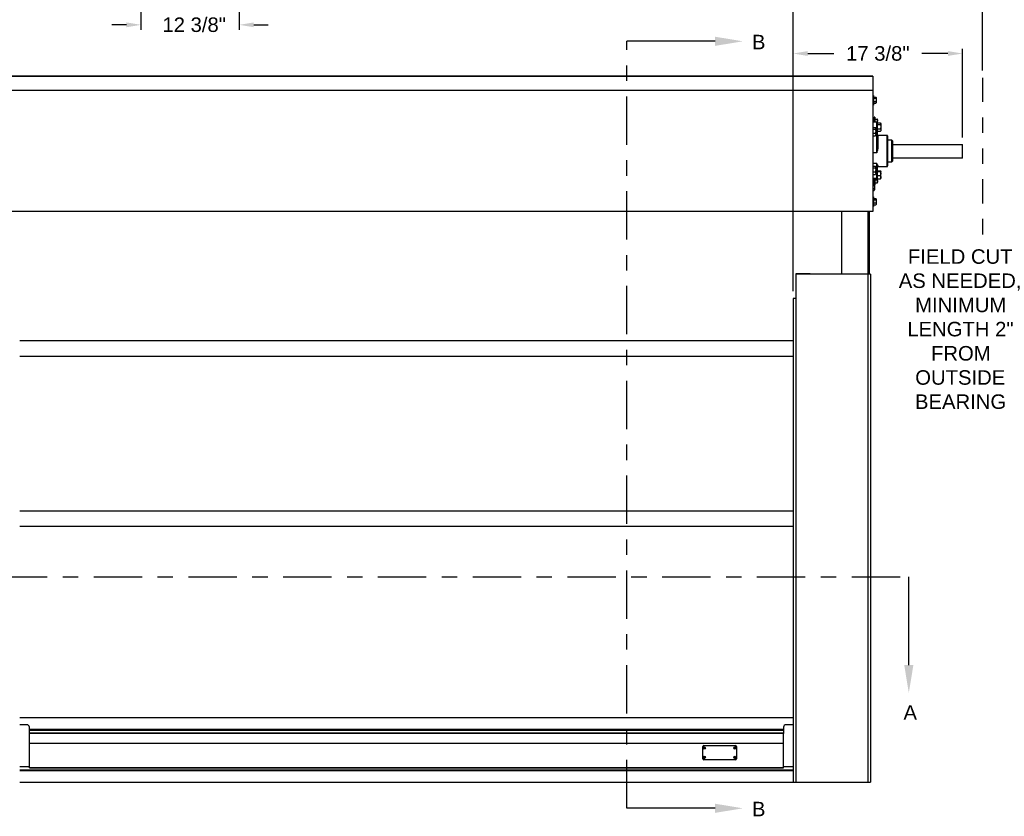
# Model space of a CAD drawing. Header units: inches. Extents: x 170 to 312, y 215 to 248.
# Tile 221 of 256: x 202.1 to 208.47, y 239.88 to 245.03. Entities that reach past the tile are written whole.
import ezdxf
from ezdxf import colors
from ezdxf.entities.mleader import LeaderData, LeaderLine
from ezdxf.math import Vec2, Vec3

# ---------------------------------------------------------------- set-up
doc = ezdxf.new("R2010")
doc.units = ezdxf.units.IN
doc.header["$LTSCALE"] = 0.25
doc.header["$MEASUREMENT"] = 0
doc.linetypes.add('CENTER', pattern=[2, 1.25, -0.25, 0.25, -0.25])
doc.linetypes.add('PHANTOM2', pattern=[1.25, 0.625, -0.125, 0.125, -0.125, 0.125, -0.125])
for name, color, linetype in [('ANNOTATIONS', 1, 'Continuous'), ('HIDDEN', 6, 'PHANTOM2'), ('SECTION CUTS', 6, 'CENTER'), ('STANDARD MOTOR LH', 7, 'Continuous')]:
    doc.layers.add(name, color=color, linetype=linetype)
doc.styles.add('ARIAL', font='arial.ttf', dxfattribs={"height": 0.09375})
doc.styles.get("Standard").update_dxf_attribs({"font": 'romans.shx'})
doc.dimstyles.new('STANDARD$0', dxfattribs={"dimtxt": 0.09375, "dimasz": 0.09375, "dimexe": 0.03125, "dimexo": 0.046875, "dimgap": 0.09, "dimtad": 0, "dimtih": 1, "dimtoh": 1, "dimdec": 4, "dimzin": 0, "dimdsep": 46, "dimtxsty": 'ARIAL', "dimcen": 0.09, "dimadec": 0, "dimazin": 0, "dimtfac": 1, "dimtdec": 4, "dimtofl": 0, "dimtmove": 0, "dimatfit": 1, "dimfxl": 1, "dimtolj": 1, "dimtzin": 0, "dimarcsym": 0})

# ---------------------------------------------------------------- blocks, each defined once
blk = doc.blocks.new('*D41')
at = {"layer": 'ANNOTATIONS', "color": 0, "lineweight": -2, "transparency": 16777216}
for p, q in [((207.1019, 243.2753), (207.1019, 244.8425)), ((207.1956, 244.8112), (207.3636, 244.8112)), ((208.1017, 244.8112), (207.9338, 244.8112)), ((208.1955, 244.2683), (208.1955, 244.8425))]:
    blk.add_line(p, q, dxfattribs=at)
at = {"layer": 'ANNOTATIONS', "color": 0, "transparency": 16777216}
for points in [[(207.1956, 244.8268), (207.1956, 244.7956), (207.1019, 244.8112)], [(208.1017, 244.8268), (208.1017, 244.7956), (208.1955, 244.8112)]]:
    blk.add_solid(points, dxfattribs=at)
at = {"layer": 'defpoints', "color": 0, "transparency": 16777216}
for p in [(207.1019, 244.8112), (208.1955, 244.2214), (207.1019, 243.2284)]:
    blk.add_point(p, dxfattribs=at)
at = {"layer": 'ANNOTATIONS', "color": 0, "transparency": 16777216, "insert": (207.6487, 244.8112), "char_height": 0.09375, "attachment_point": 5, "style": 'ARIAL'}
blk.add_mtext('\\A1;17 3/8"', dxfattribs=at)
blk = doc.blocks.new('*D47')
at = {"layer": 'ANNOTATIONS', "color": 0, "lineweight": -2, "transparency": 16777216}
for p, q in [((207.1019, 243.2753), (207.1019, 245.2762)), ((207.1956, 245.2449), (207.5325, 245.2449)), ((208.2315, 245.2449), (207.8946, 245.2449)), ((208.3252, 244.7016), (208.3252, 245.2762))]:
    blk.add_line(p, q, dxfattribs=at)
at = {"layer": 'ANNOTATIONS', "color": 0, "transparency": 16777216}
for points in [[(207.1956, 245.2605), (207.1956, 245.2293), (207.1019, 245.2449)], [(208.2315, 245.2605), (208.2315, 245.2293), (208.3252, 245.2449)]]:
    blk.add_solid(points, dxfattribs=at)
at = {"layer": 'defpoints', "color": 0, "transparency": 16777216}
for p in [(208.3252, 245.2449), (208.3252, 244.6547), (207.1019, 243.2284)]:
    blk.add_point(p, dxfattribs=at)
at = {"layer": 'ANNOTATIONS', "color": 0, "transparency": 16777216, "insert": (207.7136, 245.2449), "char_height": 0.09375, "attachment_point": 5, "style": 'ARIAL'}
blk.add_mtext('\\A1;20"', dxfattribs=at)
blk = doc.blocks.new('*D53')
at = {"layer": 'ANNOTATIONS', "color": 0, "lineweight": -2, "transparency": 16777216}
for p, q in [((202.8858, 245.7239), (202.8858, 244.9653)), ((203.5213, 245.7239), (203.5213, 244.9653)), ((202.792, 244.9966), (202.6983, 244.9966)), ((203.615, 244.9966), (203.7088, 244.9966))]:
    blk.add_line(p, q, dxfattribs=at)
at = {"layer": 'ANNOTATIONS', "color": 0, "transparency": 16777216}
for points in [[(202.792, 245.0122), (202.792, 244.981), (202.8858, 244.9966)], [(203.615, 245.0122), (203.615, 244.981), (203.5213, 244.9966)]]:
    blk.add_solid(points, dxfattribs=at)
at = {"layer": 'defpoints', "color": 0, "transparency": 16777216}
for p in [(202.8858, 245.7708), (203.5213, 245.7708), (203.5213, 244.9966)]:
    blk.add_point(p, dxfattribs=at)
at = {"layer": 'ANNOTATIONS', "color": 0, "transparency": 16777216, "insert": (203.2297, 244.9966), "char_height": 0.09375, "attachment_point": 5, "style": 'ARIAL'}
blk.add_mtext('\\A1;12 3/8"', dxfattribs=at)

msp = doc.modelspace()

# ---------------------------------------------------------------- linework, layer by layer
at = {"layer": 'HIDDEN'}
msp.add_line((208.32524, 244.65469), (208.32524, 243.624), dxfattribs=at)
at = {"layer": 'SECTION CUTS'}
for p, q in [((206.02724, 239.93426), (206.02724, 244.89012)), ((201.35508, 241.42911), (207.84907, 241.42911))]:
    msp.add_line(p, q, dxfattribs=at)
at = {"layer": 'STANDARD MOTOR LH'}
for p, q in [((207.61711, 244.66592), (201.6093, 244.66592)), ((201.6093, 244.66433), (207.61711, 244.66433)), ((207.61711, 244.66592), (207.61711, 243.78945)), ((207.61711, 244.57217), (201.59368, 244.57217)), ((201.6093, 244.57365), (207.61711, 244.57365)), ((207.62105, 244.54092), (207.61711, 244.54092)), ((207.62105, 244.54092), (207.62105, 244.47842)), ((207.62105, 244.52978), (207.63623, 244.52978)), ((207.6378, 244.52724), (207.63697, 244.52868)), ((207.6378, 244.52724), (207.6378, 244.49211)), ((207.61711, 244.47842), (207.62105, 244.47842)), ((207.62105, 244.52203), (207.63623, 244.52203)), ((207.62105, 244.50193), (207.63623, 244.50193)), ((207.62105, 244.48957), (207.63623, 244.48957)), ((207.63623, 244.48957), (207.6368, 244.49071)), ((207.63697, 244.49067), (207.6378, 244.49211)), ((207.62961, 244.4003), (207.62568, 244.4003)), ((207.62568, 244.4003), (207.62568, 244.36672)), ((207.62961, 244.4003), (207.62961, 244.36672)), ((207.62568, 244.38077), (207.61711, 244.38077)), ((207.64146, 244.36672), (207.61711, 244.36672)), ((207.62961, 244.38661), (207.64479, 244.38661)), ((207.62961, 244.36905), (207.64479, 244.36905)), ((207.64146, 244.16917), (207.64146, 244.36672)), ((207.64521, 244.36297), (207.64521, 244.20815)), ((207.64521, 244.3623), (207.66586, 244.3623)), ((207.64521, 244.35197), (207.66586, 244.35197)), ((207.64636, 244.3623), (207.64636, 244.38661)), ((207.66796, 244.35891), (207.66685, 244.36083)), ((207.66796, 244.35891), (207.66796, 244.31203)), ((207.61711, 244.33338), (207.63305, 244.33338)), ((207.61711, 244.32304), (207.63305, 244.32304)), ((207.61711, 244.29621), (207.63305, 244.29621)), ((207.61711, 244.27972), (207.63305, 244.27972)), ((207.63305, 244.27972), (207.63381, 244.28123)), ((207.63514, 244.32999), (207.63404, 244.33191)), ((207.63404, 244.28119), (207.63514, 244.28311)), ((207.64146, 244.33162), (207.6342, 244.33162)), ((207.63514, 244.32999), (207.63514, 244.28311)), ((207.64521, 244.32514), (207.66586, 244.32514)), ((207.64521, 244.30864), (207.66586, 244.30864)), ((207.70818, 244.28202), (207.64896, 244.28202)), ((207.64896, 244.28202), (207.64896, 244.2072)), ((207.66586, 244.30864), (207.66662, 244.31015)), ((207.66685, 244.31011), (207.66796, 244.31203)), ((207.70818, 244.08108), (207.70818, 244.28202)), ((207.71193, 244.27827), (207.71193, 244.08483)), ((207.73911, 244.25077), (207.71193, 244.25077)), ((207.73911, 244.11233), (207.73911, 244.25077)), ((207.74286, 244.24702), (207.74286, 244.11608)), ((207.74286, 244.22342), (208.19353, 244.22342)), ((208.19353, 244.22342), (208.19353, 244.13467)), ((208.19548, 244.22145), (208.19353, 244.22342)), ((208.19548, 244.13663), (208.19548, 244.22145)), ((207.64146, 244.16917), (207.61711, 244.16917)), ((207.64146, 244.1014), (207.61711, 244.1014)), ((207.61711, 244.08338), (207.63305, 244.08338)), ((207.63514, 244.07999), (207.63404, 244.08191)), ((207.63514, 244.07999), (207.63514, 244.03311)), ((207.64146, 243.99638), (207.64146, 244.1014)), ((207.64521, 244.08098), (207.64521, 244.00013)), ((207.64896, 244.0846), (207.64896, 244.08108)), ((207.64896, 244.08108), (207.70818, 244.08108)), ((207.71193, 244.11233), (207.73911, 244.11233)), ((208.19353, 244.13467), (207.74286, 244.13467)), ((208.19548, 244.13663), (208.19353, 244.13467)), ((207.61711, 244.07304), (207.63305, 244.07304)), ((207.61711, 244.04622), (207.63305, 244.04622)), ((207.61711, 244.02972), (207.63305, 244.02972)), ((207.63305, 244.02972), (207.63381, 244.03123)), ((207.63404, 244.03119), (207.63514, 244.03311)), ((207.64521, 244.05316), (207.66586, 244.05316)), ((207.64521, 244.04815), (207.66586, 244.04815)), ((207.64521, 244.02262), (207.66586, 244.02262)), ((207.66796, 244.05106), (207.66769, 244.05153)), ((207.66796, 244.00419), (207.66796, 244.05106)), ((207.64146, 244.0027), (207.61711, 244.0027)), ((207.61711, 243.99638), (207.64146, 243.99638)), ((207.61711, 243.98233), (207.62568, 243.98233)), ((207.61711, 243.96728), (207.62526, 243.96728)), ((207.61711, 243.95953), (207.62526, 243.95953)), ((207.62568, 243.99638), (207.62568, 243.96661)), ((207.62683, 243.96474), (207.626, 243.96618)), ((207.62683, 243.96474), (207.62683, 243.92961)), ((207.62683, 243.9628), (207.62961, 243.9628)), ((207.62961, 243.99638), (207.62961, 243.9628)), ((207.62961, 243.99405), (207.64479, 243.99405)), ((207.62961, 243.97649), (207.64479, 243.97649)), ((207.64633, 244.00209), (207.64479, 243.99405)), ((207.64521, 244.00209), (207.66586, 244.00209)), ((207.64636, 243.97649), (207.64636, 244.00209)), ((207.66769, 244.00372), (207.66796, 244.00419)), ((207.61711, 243.93943), (207.62526, 243.93943)), ((207.61711, 243.92707), (207.62526, 243.92707)), ((207.62526, 243.92707), (207.62583, 243.92821)), ((207.626, 243.92817), (207.62683, 243.92961)), ((207.62105, 243.88467), (207.61711, 243.88467)), ((207.62105, 243.88467), (207.62105, 243.82217)), ((207.62105, 243.87353), (207.63623, 243.87353)), ((207.62105, 243.86578), (207.63623, 243.86578)), ((207.62105, 243.84568), (207.63623, 243.84568)), ((207.62105, 243.83332), (207.63623, 243.83332)), ((207.63623, 243.83332), (207.6368, 243.83446)), ((207.6378, 243.87099), (207.63697, 243.87243)), ((207.63697, 243.83442), (207.6378, 243.83586)), ((207.6378, 243.87099), (207.6378, 243.83586)), ((207.61711, 243.79092), (201.59368, 243.79092)), ((207.61711, 243.78945), (201.6093, 243.78945)), ((207.41436, 243.78945), (207.41436, 243.38467)), ((207.58699, 243.38467), (207.58699, 243.78945)), ((207.59443, 243.38467), (207.59443, 243.78945)), ((207.61711, 243.82217), (207.62105, 243.82217)), ((207.11974, 243.38864), (207.11974, 240.10342)), ((207.21124, 243.38864), (207.11974, 243.38864)), ((207.21124, 243.38527), (207.11974, 243.38527)), ((207.60186, 243.38467), (207.11974, 243.38467)), ((207.21124, 243.38467), (207.21124, 243.38864)), ((207.58399, 243.38467), (207.58399, 240.10342)), ((207.60186, 243.38467), (207.60186, 240.10342)), ((207.10186, 243.22842), (207.10186, 240.10342)), ((207.11974, 243.22842), (207.10186, 243.22842)), ((202.10186, 242.95653), (207.10186, 242.95647)), ((202.10186, 242.85653), (207.10186, 242.85653)), ((202.10186, 241.85656), (207.10186, 241.8565)), ((202.10186, 241.75656), (207.10186, 241.75656)), ((207.10186, 240.51834), (202.10186, 240.51834)), ((202.14874, 240.47373), (202.10186, 240.47373)), ((202.16436, 240.41844), (202.16436, 240.4581)), ((207.03936, 240.4581), (207.03936, 240.41844)), ((207.10186, 240.47373), (207.05499, 240.47373)), ((207.03936, 240.44239), (202.16436, 240.44239)), ((207.03936, 240.44177), (202.16436, 240.44177)), ((207.03936, 240.43784), (202.16436, 240.43784)), ((207.03936, 240.42029), (202.16436, 240.42029)), ((202.16436, 240.41999), (207.03936, 240.41999)), ((202.16436, 240.19529), (202.16436, 240.4183)), ((207.03936, 240.19529), (207.03936, 240.4183)), ((202.16436, 240.35537), (207.03936, 240.35537)), ((206.51697, 240.25376), (206.51697, 240.33354)), ((206.52077, 240.32321), (206.52483, 240.32435)), ((206.52278, 240.32804), (206.52483, 240.32435)), ((206.52322, 240.33979), (206.72923, 240.33979)), ((206.52483, 240.32435), (206.52409, 240.32466)), ((206.52475, 240.32885), (206.5259, 240.3248)), ((206.52483, 240.32435), (206.5259, 240.3248)), ((206.52483, 240.32435), (206.52527, 240.32329)), ((206.52958, 240.32685), (206.5259, 240.3248)), ((206.52621, 240.32554), (206.5259, 240.3248)), ((206.52634, 240.32373), (206.5259, 240.3248)), ((206.5304, 240.32487), (206.52634, 240.32373)), ((206.72205, 240.32321), (206.72611, 240.32435)), ((206.72405, 240.32804), (206.72611, 240.32435)), ((206.72611, 240.32435), (206.72537, 240.32466)), ((206.72603, 240.32885), (206.72718, 240.3248)), ((206.72611, 240.32435), (206.72718, 240.3248)), ((206.72611, 240.32435), (206.72655, 240.32329)), ((206.73086, 240.32685), (206.72718, 240.3248)), ((206.72749, 240.32554), (206.72718, 240.3248)), ((206.72762, 240.32373), (206.72718, 240.3248)), ((206.73168, 240.32487), (206.72762, 240.32373)), ((206.73548, 240.33354), (206.73548, 240.25376)), ((206.52077, 240.26243), (206.52483, 240.26358)), ((206.52159, 240.32123), (206.52527, 240.32329)), ((206.52159, 240.26045), (206.52527, 240.26251)), ((206.52278, 240.26726), (206.52483, 240.26358)), ((206.52483, 240.26358), (206.52409, 240.26388)), ((206.52475, 240.26808), (206.5259, 240.26402)), ((206.52483, 240.26358), (206.5259, 240.26402)), ((206.52483, 240.26358), (206.52527, 240.26251)), ((206.52496, 240.32254), (206.52527, 240.32329)), ((206.52496, 240.26176), (206.52527, 240.26251)), ((206.52634, 240.32373), (206.52527, 240.32329)), ((206.52641, 240.31923), (206.52527, 240.32329)), ((206.52634, 240.26295), (206.52527, 240.26251)), ((206.52641, 240.25845), (206.52527, 240.26251)), ((206.52958, 240.26607), (206.5259, 240.26402)), ((206.52621, 240.26476), (206.5259, 240.26402)), ((206.52634, 240.26295), (206.5259, 240.26402)), ((206.52634, 240.32373), (206.52708, 240.32342)), ((206.52839, 240.32004), (206.52634, 240.32373)), ((206.5304, 240.26409), (206.52634, 240.26295)), ((206.52839, 240.25927), (206.52634, 240.26295)), ((206.52634, 240.26295), (206.52708, 240.26264)), ((206.72205, 240.26243), (206.72611, 240.26358)), ((206.72287, 240.32123), (206.72655, 240.32329)), ((206.72287, 240.26045), (206.72655, 240.26251)), ((206.72405, 240.26726), (206.72611, 240.26358)), ((206.72611, 240.26358), (206.72537, 240.26388)), ((206.72603, 240.26808), (206.72718, 240.26402)), ((206.72611, 240.26358), (206.72718, 240.26402)), ((206.72611, 240.26358), (206.72655, 240.26251)), ((206.72624, 240.32254), (206.72655, 240.32329)), ((206.72624, 240.26176), (206.72655, 240.26251)), ((206.72762, 240.32373), (206.72655, 240.32329)), ((206.72769, 240.31923), (206.72655, 240.32329)), ((206.72762, 240.26295), (206.72655, 240.26251)), ((206.72769, 240.25845), (206.72655, 240.26251)), ((206.73086, 240.26607), (206.72718, 240.26402)), ((206.72749, 240.26476), (206.72718, 240.26402)), ((206.72762, 240.26295), (206.72718, 240.26402)), ((206.72762, 240.32373), (206.72836, 240.32342)), ((206.72967, 240.32004), (206.72762, 240.32373)), ((206.73168, 240.26409), (206.72762, 240.26295)), ((206.72762, 240.26295), (206.72836, 240.26264)), ((206.72967, 240.25927), (206.72762, 240.26295)), ((202.16436, 240.20281), (202.10186, 240.20281)), ((202.16436, 240.19842), (207.03936, 240.19842)), ((206.72923, 240.24751), (206.52322, 240.24751)), ((207.10186, 240.20281), (207.03936, 240.20281)), ((202.10186, 240.18179), (207.10186, 240.18179)), ((202.10186, 240.17999), (207.10186, 240.17999)), ((202.10186, 240.17937), (207.10186, 240.17937)), ((202.16436, 240.19529), (207.03936, 240.19529)), ((202.10186, 240.10342), (207.60186, 240.10342))]:
    msp.add_line(p, q, dxfattribs=at)
for centre, radius in [((206.52558, 240.32404), 0.00844), ((206.52558, 240.32404), 0.00805), ((206.72686, 240.32404), 0.00844), ((206.72686, 240.32404), 0.00805), ((206.52558, 240.26326), 0.00844), ((206.52558, 240.26326), 0.00805), ((206.72686, 240.26326), 0.00844), ((206.72686, 240.26326), 0.00805)]:
    msp.add_circle(centre, radius, dxfattribs=at)
for centre, radius, start, end in [((207.64146, 244.36297), 0.00375, 0, 90), ((207.64238, 244.33956), 0.00799, 263.359856, 290.695968), ((207.64896, 244.28577), 0.00375, 180, 270), ((207.70818, 244.27827), 0.00375, 0, 90), ((207.64808, 244.21159), 0.00448, 230.098018, 281.256542), ((207.73911, 244.24702), 0.00375, 0, 90), ((207.64889, 244.08091), 0.00369, 89.017359, 178.939186), ((207.64896, 244.07733), 0.00375, 90, 180), ((207.70818, 244.08483), 0.00375, 270, 0), ((207.73911, 244.11608), 0.00375, 270, 0), ((207.6418, 244.00611), 0.00344, 264.30162, 352.869176), ((207.64146, 244.00013), 0.00375, 270, 0), ((207.61396, 243.91202), 0.00391, 0, 36.099016), ((202.14874, 240.4581), 0.01563, 0, 90), ((207.05499, 240.4581), 0.01562, 90, 180), ((206.52322, 240.33354), 0.00625, 90, 180), ((206.57604, 240.20163), 0.13356, 112.89319, 114.446373), ((206.5316, 240.30949), 0.02053, 109.471915, 115.443899), ((206.64631, 240.37407), 0.13184, 200.437121, 202.010529), ((206.40529, 240.27451), 0.13125, 22.881822, 24.462516), ((206.57713, 240.19947), 0.13597, 110.471375, 111.996946), ((206.47467, 240.44749), 0.13469, 292.8997, 294.439863), ((206.51116, 240.31807), 0.02041, 19.457145, 25.469699), ((206.77732, 240.20163), 0.13356, 112.89319, 114.446373), ((206.73288, 240.30949), 0.02053, 109.471915, 115.443899), ((206.84759, 240.37407), 0.13184, 200.437121, 202.010529), ((206.60657, 240.27451), 0.13125, 22.881822, 24.462516), ((206.77841, 240.19947), 0.13597, 110.471375, 111.996946), ((206.67691, 240.44532), 0.13231, 292.8859, 294.453663), ((206.72923, 240.33354), 0.00625, 0, 90), ((206.71244, 240.31807), 0.02041, 19.457145, 25.469699), ((206.54012, 240.33004), 0.02052, 199.445243, 205.423536), ((206.57533, 240.14245), 0.1318, 112.878635, 114.452424), ((206.5401, 240.26925), 0.0205, 199.439553, 205.423232), ((206.47505, 240.44604), 0.1332, 290.448565, 292.006309), ((206.47505, 240.38526), 0.1332, 290.448565, 292.006309), ((206.5316, 240.24872), 0.02053, 109.471915, 115.443899), ((206.64621, 240.31325), 0.13172, 200.434682, 202.009606), ((206.40484, 240.21353), 0.13174, 22.88478, 24.459559), ((206.64777, 240.37436), 0.13329, 202.87512, 204.431479), ((206.64748, 240.31345), 0.13297, 202.875184, 204.43514), ((206.57713, 240.13869), 0.13597, 110.471375, 111.996946), ((206.51955, 240.33864), 0.02059, 289.473834, 295.432497), ((206.40111, 240.27255), 0.13586, 20.460399, 21.98725), ((206.47417, 240.38785), 0.13593, 292.906737, 294.432826), ((206.4015, 240.21193), 0.13544, 20.458015, 21.989634), ((206.51114, 240.25729), 0.02042, 19.456651, 25.464192), ((206.7414, 240.33004), 0.02052, 199.445243, 205.423536), ((206.77661, 240.14245), 0.1318, 112.878635, 114.452424), ((206.74138, 240.26925), 0.0205, 199.439553, 205.423232), ((206.67633, 240.44604), 0.1332, 290.448565, 292.006309), ((206.67633, 240.38526), 0.1332, 290.448565, 292.006309), ((206.73288, 240.24872), 0.02053, 109.471915, 115.443899), ((206.84749, 240.31325), 0.13172, 200.434682, 202.009606), ((206.60612, 240.21353), 0.13174, 22.88478, 24.459559), ((206.84905, 240.37436), 0.13329, 202.87512, 204.431479), ((206.84876, 240.31345), 0.13297, 202.875184, 204.43514), ((206.77841, 240.13869), 0.13597, 110.471375, 111.996946), ((206.72083, 240.33864), 0.02059, 289.473834, 295.432497), ((206.60239, 240.27255), 0.13586, 20.460399, 21.98725), ((206.67641, 240.38568), 0.13356, 292.89319, 294.446373), ((206.60278, 240.21193), 0.13544, 20.458015, 21.989634), ((206.71242, 240.25729), 0.02042, 19.456651, 25.464192), ((206.52322, 240.25376), 0.00625, 180, 270), ((206.5196, 240.27775), 0.02047, 289.448557, 295.443261), ((206.72088, 240.27775), 0.02047, 289.448557, 295.443261), ((206.72923, 240.25376), 0.00625, 270, 0)]:
    msp.add_arc(centre, radius, start, end, dxfattribs=at)
for points, knots in [([(207.63623, 244.52978), (207.63643, 244.5295), (207.63736, 244.52824), (207.63761, 244.52693), (207.6378, 244.52591)], [0, 0, 0, 0, 0.2169922, 1, 1, 1, 1]), ([(207.6378, 244.52591), (207.63778, 244.5256), (207.63771, 244.52429), (207.63687, 244.52301), (207.63623, 244.52203)], [0, 0, 0, 0, 0.2366668, 1, 1, 1, 1]), ([(207.63623, 244.52203), (207.63667, 244.5204), (207.63755, 244.51711), (207.63772, 244.5137), (207.6378, 244.51198)], [0, 0, 0, 0, 0.4954815, 1, 1, 1, 1]), ([(207.6378, 244.51198), (207.6378, 244.51174), (207.63778, 244.50835), (207.63698, 244.50502), (207.63623, 244.50193)], [0, 0, 0, 0, 0.0701918, 1, 1, 1, 1]), ([(207.63623, 244.50193), (207.63667, 244.50093), (207.63755, 244.4989), (207.63772, 244.49681), (207.6378, 244.49575)], [0, 0, 0, 0, 0.4954173, 1, 1, 1, 1]), ([(207.6378, 244.49575), (207.6378, 244.4956), (207.63778, 244.49352), (207.63698, 244.49147), (207.63623, 244.48957)], [0, 0, 0, 0, 0.0702066, 1, 1, 1, 1]), ([(207.64479, 244.38661), (207.64523, 244.38519), (207.64612, 244.38231), (207.64628, 244.37933), (207.64636, 244.37783)], [0, 0, 0, 0, 0.4954474, 1, 1, 1, 1]), ([(207.64636, 244.38661), (207.64635, 244.38661), (207.64627, 244.38661), (207.64543, 244.38661), (207.64479, 244.38661)], [0, 0, 0, 0, 0.2365711, 1, 1, 1, 1]), ([(207.64636, 244.37783), (207.64636, 244.37762), (207.64634, 244.37466), (207.64554, 244.37175), (207.64479, 244.36905)], [0, 0, 0, 0, 0.070251, 1, 1, 1, 1]), ([(207.64479, 244.36905), (207.64525, 244.36763), (207.64596, 244.36541), (207.64611, 244.36312), (207.64617, 244.3623)], [0, 0, 0, 0, 0.6425392, 1, 1, 1, 1]), ([(207.66586, 244.3623), (207.66615, 244.36191), (207.66738, 244.36023), (207.6677, 244.35848), (207.66796, 244.35713)], [0, 0, 0, 0, 0.2293944, 1, 1, 1, 1]), ([(207.66796, 244.35713), (207.66793, 244.3567), (207.66783, 244.35495), (207.66671, 244.35325), (207.66586, 244.35197)], [0, 0, 0, 0, 0.246312, 1, 1, 1, 1]), ([(207.66586, 244.35197), (207.66645, 244.34979), (207.66763, 244.34539), (207.66785, 244.34085), (207.66796, 244.33855)], [0, 0, 0, 0, 0.4954679, 1, 1, 1, 1]), ([(207.66796, 244.33855), (207.66795, 244.33823), (207.66794, 244.33583), (207.66748, 244.33129), (207.66641, 244.3272), (207.66586, 244.32514)], [0, 0, 0, 0, 0.0700944, 0.5307778, 1, 1, 1, 1]), ([(207.63305, 244.33338), (207.63333, 244.33299), (207.63457, 244.33131), (207.63489, 244.32956), (207.63514, 244.32821)], [0, 0, 0, 0, 0.2294135, 1, 1, 1, 1]), ([(207.63514, 244.32821), (207.63512, 244.32778), (207.63501, 244.32603), (207.63389, 244.32433), (207.63305, 244.32304)], [0, 0, 0, 0, 0.2463282, 1, 1, 1, 1]), ([(207.63305, 244.32304), (207.63364, 244.32087), (207.63482, 244.31647), (207.63503, 244.31192), (207.63514, 244.30963)], [0, 0, 0, 0, 0.4954679, 1, 1, 1, 1]), ([(207.63514, 244.30963), (207.63514, 244.30931), (207.63512, 244.3069), (207.63467, 244.30236), (207.63359, 244.29828), (207.63305, 244.29621)], [0, 0, 0, 0, 0.0700803, 0.5307866, 1, 1, 1, 1]), ([(207.63305, 244.29621), (207.63364, 244.29488), (207.63482, 244.29217), (207.63503, 244.28938), (207.63514, 244.28797)], [0, 0, 0, 0, 0.49542746, 1, 1, 1, 1]), ([(207.63514, 244.28797), (207.63514, 244.28777), (207.63512, 244.28629), (207.63467, 244.2835), (207.63359, 244.28099), (207.63305, 244.27972)], [0, 0, 0, 0, 0.0700864, 0.530785, 1, 1, 1, 1]), ([(207.66586, 244.32514), (207.66645, 244.3238), (207.66763, 244.32109), (207.66785, 244.3183), (207.66796, 244.31689)], [0, 0, 0, 0, 0.49544027, 1, 1, 1, 1]), ([(207.66796, 244.31689), (207.66795, 244.31669), (207.66794, 244.31521), (207.66748, 244.31242), (207.66641, 244.30991), (207.66586, 244.30864)], [0, 0, 0, 0, 0.0700865, 0.5307593, 1, 1, 1, 1]), ([(207.64146, 244.16917), (207.64146, 244.1692), (207.6422, 244.1744), (207.64354, 244.18487), (207.64497, 244.19787), (207.64515, 244.20566), (207.64521, 244.20815)], [0, 0, 0, 0, 0.0025829, 0.40435, 0.8088289, 1, 1, 1, 1]), ([(207.64896, 244.2072), (207.64885, 244.20478), (207.64864, 244.19992), (207.64714, 244.19113), (207.64472, 244.18086), (207.64257, 244.17309), (207.64147, 244.1692), (207.64146, 244.16917)], [0, 0, 0, 0, 0.1900001, 0.3829983, 0.6879071, 0.9974597, 1, 1, 1, 1]), ([(207.63305, 244.08338), (207.63333, 244.08299), (207.63457, 244.08131), (207.63489, 244.07956), (207.63514, 244.07821)], [0, 0, 0, 0, 0.2294173, 1, 1, 1, 1]), ([(207.64146, 244.1014), (207.64147, 244.10138), (207.64255, 244.09903), (207.6447, 244.09472), (207.64712, 244.09006), (207.64864, 244.08673), (207.64885, 244.08531), (207.64896, 244.0846)], [0, 0, 0, 0, 0.0025428, 0.3076663, 0.6170143, 0.8072677, 1, 1, 1, 1]), ([(207.64521, 244.08098), (207.64515, 244.0821), (207.64497, 244.08555), (207.64354, 244.0922), (207.6422, 244.09817), (207.64146, 244.10138), (207.64146, 244.1014)], [0, 0, 0, 0, 0.1911578, 0.592692, 0.9974166, 1, 1, 1, 1]), ([(207.63514, 244.07821), (207.63512, 244.07778), (207.63501, 244.07603), (207.63389, 244.07433), (207.63305, 244.07304)], [0, 0, 0, 0, 0.2463243, 1, 1, 1, 1]), ([(207.63305, 244.07304), (207.63364, 244.07087), (207.63482, 244.06647), (207.63503, 244.06192), (207.63514, 244.05963)], [0, 0, 0, 0, 0.49544708, 1, 1, 1, 1]), ([(207.63514, 244.05963), (207.63514, 244.05931), (207.63512, 244.0569), (207.63467, 244.05236), (207.63359, 244.04828), (207.63305, 244.04622)], [0, 0, 0, 0, 0.0700803, 0.5307866, 1, 1, 1, 1]), ([(207.63305, 244.04622), (207.63364, 244.04488), (207.63482, 244.04217), (207.63503, 244.03938), (207.63514, 244.03797)], [0, 0, 0, 0, 0.4954146, 1, 1, 1, 1]), ([(207.63514, 244.03797), (207.63514, 244.03777), (207.63512, 244.03629), (207.63467, 244.0335), (207.63359, 244.03099), (207.63305, 244.02972)], [0, 0, 0, 0, 0.0700604, 0.5307593, 1, 1, 1, 1]), ([(207.66586, 244.05316), (207.66645, 244.05276), (207.66763, 244.05194), (207.66785, 244.05109), (207.66796, 244.05066)], [0, 0, 0, 0, 0.4954275, 1, 1, 1, 1]), ([(207.66796, 244.05066), (207.66795, 244.0506), (207.66794, 244.05015), (207.66748, 244.0493), (207.66641, 244.04854), (207.66586, 244.04815)], [0, 0, 0, 0, 0.0700947, 0.5307588, 1, 1, 1, 1]), ([(207.66586, 244.04815), (207.66615, 244.0472), (207.66738, 244.04304), (207.6677, 244.03872), (207.66796, 244.03538)], [0, 0, 0, 0, 0.2293668, 1, 1, 1, 1]), ([(207.66796, 244.03538), (207.66793, 244.03432), (207.66783, 244.03), (207.66671, 244.02579), (207.66586, 244.02262)], [0, 0, 0, 0, 0.246309, 1, 1, 1, 1]), ([(207.66586, 244.02262), (207.66645, 244.02095), (207.66763, 244.01759), (207.66785, 244.01411), (207.66796, 244.01235)], [0, 0, 0, 0, 0.4954815, 1, 1, 1, 1]), ([(207.62526, 243.96728), (207.62546, 243.967), (207.62639, 243.96574), (207.62664, 243.96443), (207.62683, 243.96341)], [0, 0, 0, 0, 0.2169922, 1, 1, 1, 1]), ([(207.62683, 243.96341), (207.62681, 243.9631), (207.62674, 243.96179), (207.6259, 243.96051), (207.62526, 243.95953)], [0, 0, 0, 0, 0.2366753, 1, 1, 1, 1]), ([(207.62526, 243.95953), (207.6257, 243.9579), (207.62659, 243.95461), (207.62675, 243.9512), (207.62683, 243.94948)], [0, 0, 0, 0, 0.4954815, 1, 1, 1, 1]), ([(207.64479, 243.99405), (207.64523, 243.99262), (207.64612, 243.98974), (207.64628, 243.98677), (207.64636, 243.98527)], [0, 0, 0, 0, 0.4954474, 1, 1, 1, 1]), ([(207.64636, 243.98527), (207.64636, 243.98506), (207.64634, 243.98209), (207.64554, 243.97919), (207.64479, 243.97649)], [0, 0, 0, 0, 0.0701939, 1, 1, 1, 1]), ([(207.64479, 243.97649), (207.64543, 243.97649), (207.64627, 243.97649), (207.64635, 243.97649), (207.64636, 243.97649)], [0, 0, 0, 0, 0.7634289, 1, 1, 1, 1]), ([(207.66796, 244.01235), (207.66795, 244.01211), (207.66794, 244.01027), (207.66748, 244.00679), (207.66641, 244.00367), (207.66586, 244.00209)], [0, 0, 0, 0, 0.0701184, 0.5308015, 1, 1, 1, 1]), ([(207.66586, 244.00209), (207.66649, 244.0025), (207.66734, 244.00305), (207.66754, 244.00362), (207.66759, 244.00378)], [0, 0, 0, 0, 0.73185687, 1, 1, 1, 1]), ([(207.62683, 243.94948), (207.62683, 243.94924), (207.6268, 243.94585), (207.62601, 243.94252), (207.62526, 243.93943)], [0, 0, 0, 0, 0.0701945, 1, 1, 1, 1]), ([(207.62526, 243.93943), (207.6257, 243.93843), (207.62659, 243.9364), (207.62675, 243.93431), (207.62683, 243.93325)], [0, 0, 0, 0, 0.4954173, 1, 1, 1, 1]), ([(207.62683, 243.93325), (207.62683, 243.9331), (207.6268, 243.93102), (207.62601, 243.92897), (207.62526, 243.92707)], [0, 0, 0, 0, 0.0702092, 1, 1, 1, 1]), ([(207.63623, 243.87353), (207.63643, 243.87325), (207.63736, 243.87199), (207.63761, 243.87068), (207.6378, 243.86966)], [0, 0, 0, 0, 0.2169922, 1, 1, 1, 1]), ([(207.6378, 243.86966), (207.63778, 243.86935), (207.63771, 243.86804), (207.63687, 243.86676), (207.63623, 243.86578)], [0, 0, 0, 0, 0.2366668, 1, 1, 1, 1]), ([(207.63623, 243.86578), (207.63667, 243.86415), (207.63755, 243.86086), (207.63772, 243.85745), (207.6378, 243.85573)], [0, 0, 0, 0, 0.4954815, 1, 1, 1, 1]), ([(207.6378, 243.85573), (207.6378, 243.85549), (207.63778, 243.8521), (207.63698, 243.84877), (207.63623, 243.84568)], [0, 0, 0, 0, 0.0701918, 1, 1, 1, 1]), ([(207.63623, 243.84568), (207.63667, 243.84468), (207.63755, 243.84265), (207.63772, 243.84056), (207.6378, 243.8395)], [0, 0, 0, 0, 0.4954173, 1, 1, 1, 1]), ([(207.6378, 243.8395), (207.6378, 243.83935), (207.63778, 243.83727), (207.63698, 243.83522), (207.63623, 243.83332)], [0, 0, 0, 0, 0.0702066, 1, 1, 1, 1])]:
    msp.add_open_spline(points, degree=3, knots=knots, dxfattribs=at)

# ---------------------------------------------------------------- texts
at = {"layer": 'ANNOTATIONS', "insert": (207.75862, 243.54627), "char_height": 0.09375, "width": 0.8325753, "attachment_point": 1, "style": 'ARIAL'}
msp.add_mtext('\\pi0.08461;FIELD CUT \\P\\pi0.02546;AS NEEDED, \\P\\pi0.13149;MINIMUM \\P\\pi0.08068;LENGTH 2" \\P\\pi0.23384;FROM \\P\\pi0.1319;OUTSIDE \\P\\pi0.13043;BEARING', dxfattribs=at)
at = {"layer": 'SECTION CUTS', "style": 'ARIAL'}
for s, p in [('B', (206.83527, 244.83843)), ('A', (207.8146, 240.50668)), ('B', (206.83527, 239.88256))]:
    msp.add_text(s, height=0.09375, dxfattribs=at).set_placement(p)

# ---------------------------------------------------------------- dimensions: what is measured, and where the dimension line sits
at = {"layer": 'ANNOTATIONS'}
for base, p1, p2, text, picture, middle in [((203.52127, 244.99659), (202.8858, 245.77077), (203.52127, 245.77077), '12 3/8"', '*D53', (203.22971, 244.99659)), ((207.10186, 244.81121), (208.19548, 244.22145), (207.10186, 243.22842), '17 3/8"', '*D41', (207.64867, 244.81121))]:
    dim = msp.add_linear_dim(base=base, p1=p1, p2=p2, text=text, dimstyle='STANDARD$0', dxfattribs=at)
    dim.commit()
    dim.dimension.update_dxf_attribs({"geometry": picture, "text_midpoint": middle, "dimtype": 160})
dim = msp.add_linear_dim(base=(208.32524, 245.24492), p1=(207.10186, 243.22842), p2=(208.32524, 244.65469), angle=180, text='20"', dimstyle='STANDARD$0', dxfattribs=at)
dim.commit()
dim.dimension.update_dxf_attribs({"geometry": '*D47', "text_midpoint": (207.71355, 245.24492), "dimtype": 160})

# ---------------------------------------------------------------- leaders
at = {"layer": 'SECTION CUTS'}
ml = msp.add_multileader_mtext('Standard', dxfattribs=at)
ml.set_content('', color=256)
ml.set_leader_properties()
ml.build(insert=Vec2(0, 0))
ml.multileader.update_dxf_attribs({"dogleg_length": 0, "arrow_head_size": 0.18})
ctx = ml.context
ctx.base_point, ctx.char_height, ctx.arrow_head_size, ctx.landing_gap_size, ctx.plane_origin, ctx.plane_x_axis, ctx.plane_y_axis = Vec3(206.02724, 244.89012), 0.18, 0.18, 0, Vec3(206.77676, 244.89012), Vec3(0, 1), Vec3(-1, 0)
notes = []
notes.append((ctx, [(0, (1, 1, 0), (206.02724, 244.89012), (1, 0), 0, [(0, [(206.77676, 244.89012)], 0, [])])]))
ctx.mtext.insert, ctx.mtext.text_direction, ctx.mtext.rotation, ctx.mtext.flow_direction = Vec3(205.93724, 244.89012), Vec3(0, 1), 1.5707963, 5
ml = msp.add_multileader_mtext('Standard', dxfattribs=at)
ml.set_content('', color=256)
ml.set_leader_properties()
ml.build(insert=Vec2(0, 0))
ml.multileader.update_dxf_attribs({"dogleg_length": 0, "arrow_head_size": 0.18})
ctx = ml.context
ctx.base_point, ctx.char_height, ctx.arrow_head_size, ctx.landing_gap_size, ctx.plane_origin = Vec3(207.84907, 241.42911), 0.18, 0.18, 0, Vec3(207.84907, 240.67959)
notes.append((ctx, [(0, (1, 1, 0), (207.84907, 241.42911), (1, 0), 0, [(0, [(207.84907, 240.67959)], 0, [])])]))
ctx.mtext.insert, ctx.mtext.flow_direction = Vec3(207.84907, 241.51911), 5
ml = msp.add_multileader_mtext('Standard', dxfattribs=at)
ml.set_content('', color=256)
ml.set_leader_properties()
ml.build(insert=Vec2(0, 0))
ml.multileader.update_dxf_attribs({"dogleg_length": 0, "arrow_head_size": 0.18})
ctx = ml.context
ctx.base_point, ctx.char_height, ctx.arrow_head_size, ctx.landing_gap_size, ctx.plane_origin, ctx.plane_x_axis, ctx.plane_y_axis = Vec3(206.02724, 239.93426), 0.18, 0.18, 0, Vec3(206.77676, 239.93426), Vec3(0, 1), Vec3(-1, 0)
notes.append((ctx, [(0, (1, 1, 0), (206.02724, 239.93426), (1, 0), 0, [(0, [(206.77676, 239.93426)], 0, [])])]))
ctx.mtext.insert, ctx.mtext.text_direction, ctx.mtext.rotation, ctx.mtext.flow_direction = Vec3(205.93724, 239.93426), Vec3(0, 1), 1.5707963, 5
for ctx, leaders in notes:
    for number, flags, end, landing, length, lines in leaders:
        leader = LeaderData()
        leader.index, (leader.has_last_leader_line, leader.has_dogleg_vector, leader.attachment_direction) = number, flags
        leader.last_leader_point, leader.dogleg_vector, leader.dogleg_length = Vec3(end), Vec3(landing), length
        for number, points, colour, breaks in lines:
            line = LeaderLine()
            line.index, line.vertices, line.color, line.breaks = number, Vec3.list(points), colors.encode_raw_color(colour), breaks
            leader.lines.append(line)
        ctx.leaders.append(leader)

doc.saveas('drawing.dxf')
